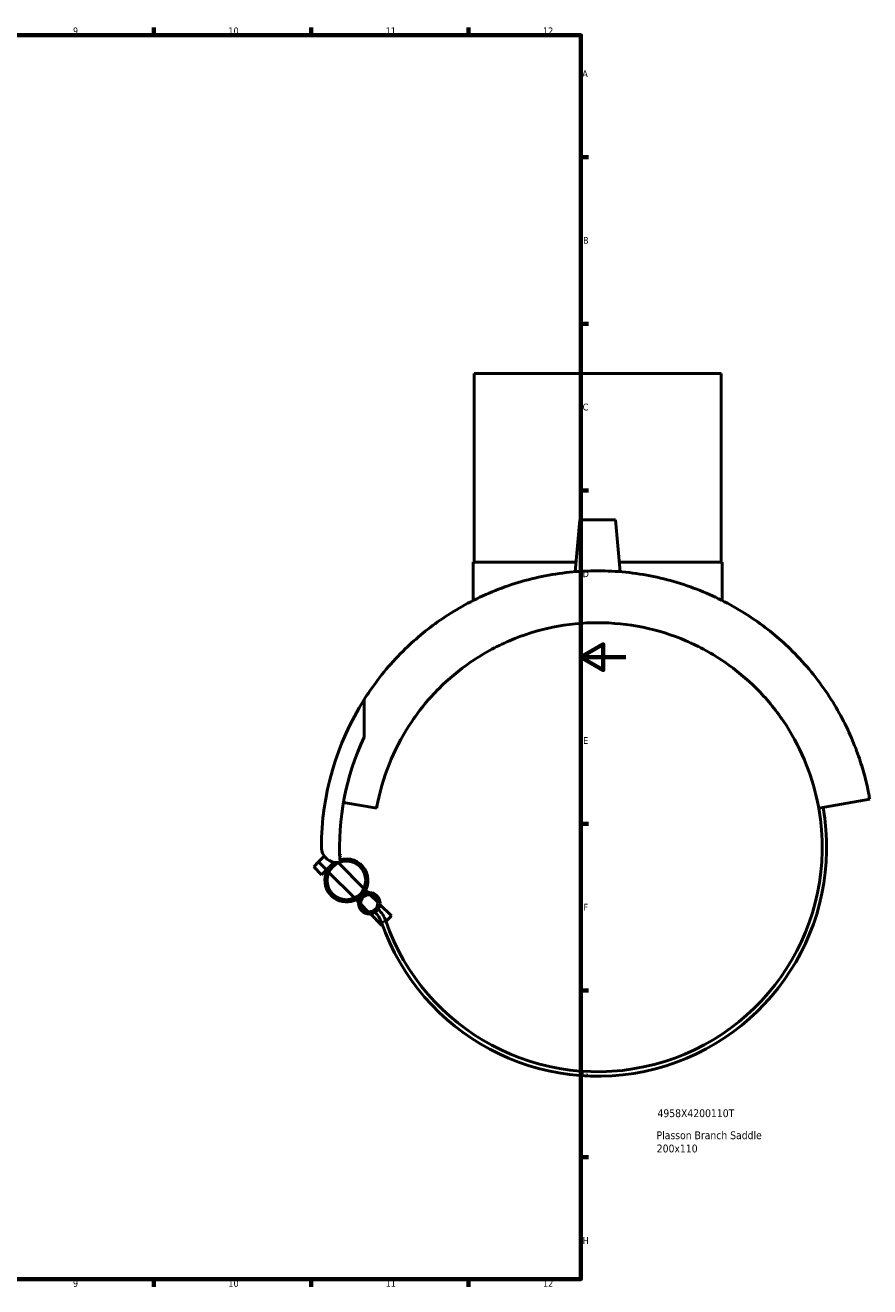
# Model space of a CAD drawing. Header units: millimetres. Extents: x -194 to 1341, y -313 to 884.
# Tile 5 of 6: x 573 to 950, y 17 to 578. Entities that reach past the tile are written whole.
import ezdxf

# ---------------------------------------------------------------- set-up
doc = ezdxf.new("R2010")
doc.units = ezdxf.units.MM
for name, color, linetype, lineweight in [('Border (ANSI)', 7, 'Continuous', 70), ('Title (ISO)', 7, 'Continuous', 50), ('Visible (ANSI)', 7, 'Continuous', 50), ('Visible Narrow (ANSI)', 7, 'Continuous', 35)]:
    doc.layers.add(name, color=color, linetype=linetype, lineweight=lineweight)
doc.styles.add('Note Text (ANSI)', font='tahoma.ttf')
doc.styles.add('Note Text (ISO)', font='tahoma.ttf')

# ---------------------------------------------------------------- blocks, each defined once
blk = doc.blocks.new('Borders Default Border')
at = {"layer": 'Border (ANSI)'}
for p, q in [((630.75, 574), (630.75, 577.45)), ((700.83, 574), (700.83, 577.45)), ((770.92, 574), (770.92, 577.45)), ((821, 519.75), (824.45, 519.75)), ((821, 445.5), (824.45, 445.5)), ((821, 371.25), (824.45, 371.25)), ((821, 222.75), (824.45, 222.75)), ((821, 148.5), (824.45, 148.5)), ((821, 74.25), (824.45, 74.25)), ((630.75, 20), (630.75, 16.55)), ((700.83, 20), (700.83, 16.55)), ((770.92, 20), (770.92, 16.55))]:
    blk.add_line(p, q, dxfattribs=at)
at = {"layer": 'Border (ANSI)', "flags": 128}
for points in [[(20, 20), (20, 574), (821, 574), (821, 20), (20, 20)], [(841, 297), (821, 297), (831, 302.77), (831, 291.23), (821, 297)]]:
    blk.add_lwpolyline(points, dxfattribs=at)
at = {"layer": 'Border (ANSI)', "attachment_point": 7, "style": 'Note Text (ANSI)'}
for s, insert, char_height in [('9', (594.7, 574.34), 3.05), ('10', (663.96, 574.34), 3.048), ('11', (734.04, 574.4), 3.048), ('12', (804.13, 574.4), 3.048), ('A', (821.63, 555.35), 3.05), ('B', (821.99, 481.1), 3.05), ('C', (821.8, 406.8), 3.05), ('D', (821.81, 332.6), 3.05), ('E', (822.05, 258.35), 3.05), ('F', (822.14, 184.1), 3.05), ('G', (821.66, 109.79), 3.05), ('H', (821.81, 35.6), 3.05), ('9', (594.7, 16.49), 3.05), ('10', (663.96, 16.49), 3.048), ('11', (734.04, 16.55), 3.048), ('12', (804.13, 16.55), 3.048)]:
    blk.add_mtext(s, dxfattribs=dict(at, insert=insert, char_height=char_height))
blk = doc.blocks.new('Title Blocks ISO')
at = {"layer": 'Title (ISO)', "style": 'Note Text (ISO)'}
for tag, p in [('PART_NUMBER_001', (34.13, 72.11)), ('DESCRIPTION_001', (33.74, 62.29)), ('DESCRIPTION_002', (33.83, 56.39))]:
    blk.add_attdef(tag, p, '', height=3.5, dxfattribs=at)

msp = doc.modelspace()

# ---------------------------------------------------------------- linework, layer by layer
at = {"layer": 'Visible (ANSI)'}
for p, q in [((773.513, 423.333), (883.513, 423.333)), ((773.513, 423.333), (773.513, 339.333)), ((883.513, 423.333), (883.513, 339.333)), ((820.513, 358.183), (818.487, 335.024)), ((820.513, 358.183), (836.513, 358.183)), ((836.513, 358.183), (838.539, 335.024)), ((773.013, 339.333), (818.864, 339.333)), ((773.013, 339.333), (773.013, 322.212)), ((838.162, 339.333), (884.013, 339.333)), ((884.013, 339.333), (884.013, 322.212)), ((724.474, 278.132), (724.474, 261.367)), ((730.032, 229.698), (715.245, 232.305)), ((949.743, 233.709), (926.994, 229.698)), ((704.1, 205.761), (706.697, 208.358)), ((714, 208.59), (713.545, 209.045)), ((714, 208.59), (713.574, 208.164)), ((701.979, 203.64), (704.1, 205.761)), ((705.515, 200.105), (701.979, 203.64)), ((704.1, 205.761), (707.636, 202.226)), ((709.757, 204.347), (707.636, 202.226)), ((711.046, 205.636), (709.757, 204.347)), ((724.366, 193.981), (712.968, 205.379)), ((707.636, 202.226), (705.515, 200.105)), ((707.976, 201.886), (707.636, 202.226)), ((720.123, 189.739), (708.725, 201.137)), ((726.2, 192.147), (725.115, 193.232)), ((730.498, 187.849), (727.2, 191.147)), ((721.957, 187.905), (720.872, 188.989)), ((726.256, 183.606), (722.957, 186.905)), ((736.627, 181.72), (731.499, 186.848)), ((732.385, 177.477), (727.256, 182.606)), ((736.627, 181.72), (734.147, 179.24)), ((732.582, 177.674), (732.385, 177.477))]:
    msp.add_line(p, q, dxfattribs=at)
for centre, radius in [((716.545, 197.559), 8.6), ((726.728, 187.377), 4.8), ((726.728, 187.377), 3.8)]:
    msp.add_circle(centre, radius, dxfattribs=at)
for centre, radius, start, end in [((828.513, 212.333), 123.1, 147.68894, 180), ((828.513, 212.333), 115.015, 154.76533, 183.3066), ((828.513, 212.333), 102, 199.17124, 10), ((828.513, 212.333), 100, 199.17124, 10), ((712.21, 212.333), 6.797, 180, 282.57262), ((716.545, 197.559), 9.6, 123.13907, 315), ((716.545, 197.559), 9.6, 315, 107.64423), ((720.914, 174.923), 11.917, 19.17124, 45), ((720.914, 174.923), 13.917, 19.17124, 45)]:
    msp.add_arc(centre, radius, start, end, dxfattribs=at)
for points, knots in [([(828.513, 335.433), (820.183, 335.433), (811.774, 334.574), (795.444, 331.201), (787.522, 328.688), (772.694, 322.346), (765.768, 318.511), (753.245, 310.034), (747.647, 305.393), (736.776, 294.845), (731.48, 288.496), (726.13, 280.698), (725.287, 279.417), (724.474, 278.132)], [-22.3734397, -22.3734397, -22.3734397, -22.3734397, -19.8744293, -19.8744293, -17.375419, -17.375419, -14.8764086, -14.8764086, -12.3773982, -12.3773982, -9.2830486, -9.2830486, -8.6781055, -8.6781055, -8.6781055, -8.6781055]), ([(949.743, 233.709), (949.743, 233.709), (949.664, 234.162), (949.418, 235.487), (949.249, 236.365), (948.836, 238.351), (948.593, 239.461), (948.032, 241.834), (947.714, 243.098), (946.639, 247.081), (945.766, 249.955), (943.667, 255.958), (942.441, 259.091), (938.15, 268.75), (934.495, 275.451), (925.546, 288.496), (920.249, 294.845), (909.378, 305.393), (903.78, 310.034), (891.258, 318.511), (884.332, 322.346), (869.503, 328.688), (861.581, 331.201), (845.251, 334.574), (836.843, 335.433), (828.513, 335.433)], [-44.7468795, -44.7468795, -44.7468795, -44.7468795, -43.9732921, -43.9732921, -43.1997047, -43.1997047, -42.4261173, -42.4261173, -41.6525299, -41.6525299, -40.1053552, -40.1053552, -38.5581804, -38.5581804, -35.4638308, -35.4638308, -32.3694813, -32.3694813, -29.8704709, -29.8704709, -27.3714605, -27.3714605, -24.8724501, -24.8724501, -22.3734397, -22.3734397, -22.3734397, -22.3734397]), ([(730.032, 229.698), (730.204, 230.67), (730.389, 231.638), (731.946, 239.161), (733.944, 245.491), (739.065, 257.519), (742.193, 263.222), (749.381, 273.807), (753.444, 278.685), (761.995, 287.236), (766.772, 291.256), (777.325, 298.476), (783.103, 301.677), (795.352, 306.909), (801.838, 308.947), (815.093, 311.659), (821.863, 312.333), (828.513, 312.333)], [34.3194638, 34.3194638, 34.3194638, 34.3194638, 34.6238523, 34.6238523, 36.6975782, 36.6975782, 38.7713042, 38.7713042, 40.8450301, 40.8450301, 42.84007, 42.84007, 44.8351098, 44.8351098, 46.8301497, 46.8301497, 48.8251896, 48.8251896, 48.8251896, 48.8251896]), ([(828.513, 312.333), (835.163, 312.333), (841.933, 311.659), (855.188, 308.947), (861.674, 306.909), (873.923, 301.677), (879.701, 298.476), (890.254, 291.256), (895.031, 287.236), (903.582, 278.685), (907.645, 273.807), (914.833, 263.222), (917.961, 257.519), (923.082, 245.491), (925.08, 239.161), (926.637, 231.638), (926.822, 230.67), (926.994, 229.698)], [48.8251896, 48.8251896, 48.8251896, 48.8251896, 50.8202295, 50.8202295, 52.8152693, 52.8152693, 54.8103092, 54.8103092, 56.8053491, 56.8053491, 58.879075, 58.879075, 60.9528009, 60.9528009, 63.0265268, 63.0265268, 63.3309153, 63.3309153, 63.3309153, 63.3309153])]:
    msp.add_open_spline(points, degree=3, knots=knots, dxfattribs=at)
at = {"layer": 'Visible Narrow (ANSI)'}
msp.add_line((734.047, 179.49), (732.181, 178.841), dxfattribs=at)

# ---------------------------------------------------------------- block references
msp.add_blockref('Borders Default Border', (0, 0))
msp.add_blockref('Title Blocks ISO', (821, 20)).add_auto_attribs({'PART_NUMBER_001': '4958X4200110T', 'DESCRIPTION_001': 'Plasson Branch Saddle', 'DESCRIPTION_002': '200x110'})

doc.saveas('drawing.dxf')
